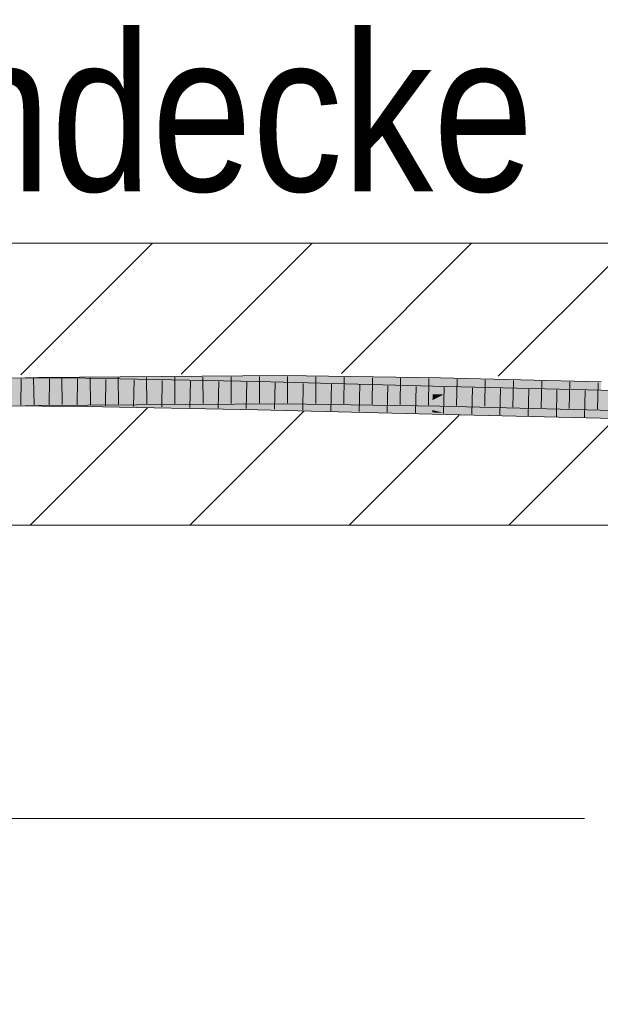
# Model space of a CAD drawing. Extents: x -620 to 3480, y 62 to 1112.
# Tile 181 of 256: x 237.69 to 242.84, y 734.49 to 743.21. Entities that reach past the tile are written whole.
import ezdxf
from ezdxf.lldxf.tags import DXFTag

# ---------------------------------------------------------------- set-up
doc = ezdxf.new("R2010")
doc.units = 0
doc.layers.get('0').update_dxf_attribs({"lineweight": 13})
for name, color, linetype, lineweight, true_color in [('E_Detail_Beschriftung', 7, 'Continuous', 13, 0x009900), ('E_Detail_Wandschraffur', 7, 'Continuous', 5, 0xc0c0c0), ('E_Leerrohr 25-A06GA2TQ8I', 7, 'Continuous', 9, 0xff8000), ('E_Leerrohr 25-Shading', 7, 'Continuous', 9, 0xff8000)]:
    doc.layers.add(name, color=color, linetype=linetype, lineweight=lineweight, true_color=true_color)
doc.layers.add('E_Detail_Linie_Text_Bem', color=7, linetype='Continuous', lineweight=13)
doc.styles.get("Standard").update_dxf_attribs({"font": 'ARIALN.TTF'})
tags = doc.linetypes.add('fein_strichliert', pattern=[4, 1, -2, 1]).pattern_tags.tags
tags[8:9] = [DXFTag(74, 4), DXFTag(75, 0), DXFTag(340, '0'), DXFTag(46, 0.0), DXFTag(50, 0.0), DXFTag(44, 0.0), DXFTag(45, 0.0)]
tags[6:7] = [DXFTag(74, 4), DXFTag(75, 0), DXFTag(340, '0'), DXFTag(46, 0.0), DXFTag(50, 0.0), DXFTag(44, 0.0), DXFTag(45, 0.0)]
tags[4:5] = [DXFTag(74, 4), DXFTag(75, 0), DXFTag(340, '0'), DXFTag(46, 0.0), DXFTag(50, 0.0), DXFTag(44, 0.0), DXFTag(45, 0.0)]

# ---------------------------------------------------------------- blocks, each defined once
blk = doc.blocks.new('Shading-A06GA2BB8I', base_point=(200.3502, 737.7149))
at = {"layer": 'E_Leerrohr 25-Shading', "color": 34, "true_color": 0xb05800}
for points in [[(236.326, 739.9654), (237.8549, 740.0054), (236.2376, 739.9997), (237.8543, 740.0421)], [(237.6756, 740.0007), (238.2703, 739.9983), (237.6752, 740.0374), (238.2707, 740.0349)], [(237.8549, 740.0054), (240.0297, 740.057), (237.8543, 740.0421)], [(240.0297, 740.057), (237.8549, 740.0054), (239.0917, 740.0204), (237.8887, 740.0057)], [(237.8887, 740.0057), (238.0693, 740.0069), (239.0917, 740.0204)], [(238.0693, 740.0069), (240.0297, 740.0204), (240.0297, 740.0329)], [(238.2707, 740.0349), (238.2703, 739.9983), (239.0924, 740.0191), (239.092, 740.0021)], [(239.092, 740.0021), (238.2703, 739.9983), (239.0914, 739.9825)], [(239.8038, 740.0054), (239.092, 740.0021), (239.803, 739.9694), (239.0914, 739.9825)], [(240.0297, 740.057), (239.0917, 740.0204), (240.0297, 740.0329)], [(239.092, 740.0021), (239.8038, 740.0054), (239.0924, 740.0191)], [(241.3507, 739.9285), (241.3516, 739.9651), (239.803, 739.9694), (239.8038, 740.0054)], [(241.4178, 740.0167), (241.4182, 740.0378), (240.0297, 740.0329), (240.0297, 740.057)], [(240.0297, 740.0329), (240.0297, 740.0323), (241.3534, 740.0174)], [(240.0297, 740.0323), (241.4178, 740.0167), (241.3534, 740.0174)], [(240.0297, 740.0323), (240.0297, 740.0204), (241.4178, 740.0167), (241.4175, 740.0013)], [(241.4175, 740.0013), (242.8427, 739.9651), (241.4178, 740.0167), (242.8431, 739.98)], [(242.8431, 739.98), (242.8437, 740.0016), (241.4178, 740.0167), (241.4182, 740.0378)], [(239.0914, 739.9825), (239.803, 739.9688), (239.803, 739.9694)], [(239.803, 739.9688), (241.3507, 739.9285), (239.803, 739.9694)], [(241.3507, 739.9285), (242.967, 739.9265), (241.3516, 739.9651)], [(242.967, 739.9265), (241.3507, 739.9285), (242.967, 739.9262), (241.5173, 739.9245)], [(241.5173, 739.9245), (242.9665, 739.9005), (242.967, 739.9262)], [(241.8302, 739.9194), (241.5173, 739.9245), (242.9663, 739.8899)], [(242.9665, 739.9005), (241.8302, 739.9194), (242.9663, 739.8899)], [(236.2376, 739.7496), (237.8584, 739.7921), (236.326, 739.7886), (237.8578, 739.8287)], [(237.6774, 739.824), (237.6778, 739.7874), (238.2682, 739.8178), (238.2678, 739.7849)], [(237.6774, 739.824), (237.858, 739.8221), (238.2682, 739.8215), (238.2682, 739.8195)], [(240.0295, 739.8349), (240.0295, 739.8436), (237.8578, 739.8287)], [(237.8584, 739.7921), (240.0294, 739.807), (237.8578, 739.8287), (240.0295, 739.8349)], [(237.858, 739.8221), (238.2682, 739.8178), (238.2682, 739.8195)], [(238.2682, 739.8178), (238.2678, 739.7849), (239.086, 739.7944), (239.0854, 739.7692)], [(238.2682, 739.8215), (238.2682, 739.8195), (239.0862, 739.8032), (239.0861, 739.7993)], [(239.7989, 739.7872), (239.799, 739.7921), (238.2682, 739.8215)], [(238.2682, 739.8195), (238.2682, 739.8178), (239.0861, 739.7993), (239.086, 739.7944)], [(240.0294, 739.807), (241.4133, 739.7879), (240.0295, 739.8349), (241.4137, 739.8044)], [(240.0295, 739.8349), (241.4137, 739.8044), (240.0295, 739.8436), (241.4139, 739.8186)], [(241.4139, 739.8186), (241.414, 739.8245), (240.0295, 739.8436)], [(241.4137, 739.8044), (242.8366, 739.7531), (241.4139, 739.8186), (242.8371, 739.7729)], [(241.4139, 739.8186), (242.8371, 739.7729), (241.414, 739.8245), (242.8375, 739.7849)], [(242.8375, 739.7849), (242.8376, 739.7883), (241.414, 739.8245)], [(239.0854, 739.7692), (239.7981, 739.7554), (239.086, 739.7944), (239.7986, 739.7739)], [(239.086, 739.7944), (239.7986, 739.7739), (239.0861, 739.7993), (239.7987, 739.7817)], [(239.0861, 739.7993), (239.7987, 739.7817), (239.0862, 739.8032), (239.7989, 739.7872)], [(239.7981, 739.7554), (241.3454, 739.7152), (239.7986, 739.7739), (241.3454, 739.717)], [(239.7986, 739.7739), (241.3454, 739.717), (239.7987, 739.7817), (241.3457, 739.7309)], [(239.7989, 739.7872), (239.7987, 739.7817), (240.2913, 739.7722)], [(240.2913, 739.7722), (239.7987, 739.7817), (241.3459, 739.7365), (240.0289, 739.7741)], [(239.799, 739.7921), (239.7989, 739.7872), (241.079, 739.757), (240.2913, 739.7722)], [(241.3463, 739.7518), (239.799, 739.7921), (241.079, 739.757)], [(240.0289, 739.7741), (241.3457, 739.7309), (241.3459, 739.7365)], [(240.2913, 739.7722), (241.3459, 739.7365), (241.346, 739.7399)], [(241.346, 739.7399), (241.3462, 739.7496), (240.2913, 739.7722), (241.079, 739.757)], [(241.3462, 739.7496), (241.3463, 739.7518), (241.079, 739.757)], [(241.3454, 739.717), (241.5174, 739.7111), (241.3457, 739.7309), (241.4469, 739.7278)], [(241.3457, 739.7309), (241.4469, 739.7278), (241.3459, 739.7365), (241.4183, 739.7347)], [(241.3459, 739.7365), (241.4183, 739.7347), (241.346, 739.7399), (241.4028, 739.7383)], [(241.346, 739.7399), (241.4028, 739.7383), (241.3462, 739.7496), (241.3564, 739.7494)], [(241.3564, 739.7494), (241.3463, 739.7518), (241.3462, 739.7496)], [(241.3463, 739.7518), (241.4674, 739.7466), (242.963, 739.7131), (242.9629, 739.7095)], [(241.4674, 739.7466), (241.3463, 739.7518), (241.3564, 739.7494)], [(241.4028, 739.7383), (242.1529, 739.7173), (241.3564, 739.7494), (241.4674, 739.7466)], [(241.4182, 739.7347), (242.1529, 739.7173), (241.4028, 739.7383)], [(241.4133, 739.7879), (242.8365, 739.7518), (241.4137, 739.8044), (242.8366, 739.7531)], [(242.9626, 739.6945), (242.9627, 739.6982), (241.4183, 739.7347), (241.4182, 739.7347)], [(241.4183, 739.7347), (241.4469, 739.7278), (242.9626, 739.6945), (242.9624, 739.6819)], [(241.4469, 739.7278), (241.5174, 739.7111), (242.9624, 739.6819), (242.9623, 739.6766)], [(241.4674, 739.7466), (242.1529, 739.7173), (242.9629, 739.7095), (242.9627, 739.6982)], [(241.3454, 739.7152), (241.5174, 739.7111), (241.3454, 739.717)]]:
    blk.add_solid(points, dxfattribs=at)
at = {"layer": 'E_Leerrohr 25-Shading', "color": 30, "true_color": 0xf57b00}
for points in [[(236.7003, 739.9691), (236.7004, 739.9163), (237.6756, 740.0007), (238.2703, 739.9983)], [(236.7004, 739.9163), (237.6765, 739.9124), (238.2703, 739.9983), (238.2693, 739.9189)], [(237.6764, 739.9124), (237.8564, 739.9171), (237.6755, 740.0007), (237.8549, 740.0054)], [(237.8549, 740.0054), (237.8564, 739.9171), (238.0693, 740.0069), (238.0685, 739.9205)], [(238.0693, 740.0069), (238.0685, 739.9205), (238.2812, 740.0084), (238.2803, 739.9241)], [(238.2693, 739.9189), (239.09, 739.9218), (238.2703, 739.9983), (239.0914, 739.9825)], [(238.2803, 739.9241), (240.0296, 739.953), (238.2812, 740.0084), (240.0297, 740.0204)], [(241.4167, 739.9616), (241.4175, 740.0013), (240.0296, 739.953), (240.0297, 740.0204)], [(242.8426, 739.9622), (242.8427, 739.9651), (241.4167, 739.9616), (241.4175, 740.0013)], [(236.326, 739.7886), (237.8578, 739.8287), (236.3626, 739.8779), (237.8564, 739.9171)], [(237.8566, 739.9143), (237.6765, 739.9124), (238.2693, 739.9149), (238.2693, 739.9099)], [(237.6774, 739.824), (238.2682, 739.8215), (237.6765, 739.9124), (238.2693, 739.9099)], [(240.0295, 739.8436), (240.0296, 739.932), (237.8578, 739.8287), (237.8564, 739.9171)], [(238.0685, 739.9205), (237.8564, 739.9171), (238.0684, 739.9185)], [(238.2693, 739.9189), (237.8566, 739.9143), (238.2693, 739.9149)], [(238.2803, 739.9241), (238.0685, 739.9205), (238.2802, 739.92), (238.0684, 739.9185)], [(239.799, 739.7921), (239.801, 739.8804), (238.2682, 739.8215), (238.2693, 739.9099)], [(239.09, 739.9218), (238.2693, 739.9189), (239.0897, 739.9099), (238.2693, 739.9149)], [(239.0896, 739.9099), (238.2693, 739.9149), (239.0894, 739.9003), (238.2693, 739.9099)], [(238.2693, 739.9099), (239.801, 739.8804), (239.8012, 739.892)], [(240.0296, 739.932), (240.0296, 739.953), (238.2802, 739.92), (238.2803, 739.9241)], [(239.8012, 739.892), (239.8015, 739.9054), (239.0894, 739.9003), (239.0896, 739.9099)], [(239.802, 739.9242), (239.09, 739.9218), (239.8015, 739.9054), (239.0897, 739.9099)], [(239.09, 739.9218), (239.802, 739.9242), (239.0914, 739.9825), (239.803, 739.9688)], [(240.4756, 739.8819), (240.0295, 739.9033), (239.8012, 739.892), (239.8015, 739.9054)], [(239.802, 739.9242), (239.8015, 739.9054), (241.3506, 739.9243), (241.3497, 739.8906)], [(241.3506, 739.9243), (241.3507, 739.9285), (239.802, 739.9242), (239.803, 739.9688)], [(241.414, 739.8245), (241.4158, 739.9129), (240.0295, 739.8436), (240.0296, 739.932)], [(241.3497, 739.8906), (240.0295, 739.9033), (241.3494, 739.877)], [(241.3494, 739.877), (240.0295, 739.9033), (241.3492, 739.8688), (240.4756, 739.8819)], [(240.0296, 739.953), (240.0296, 739.932), (241.4167, 739.9616), (241.4161, 739.9272)], [(240.0296, 739.932), (241.4158, 739.9129), (241.4161, 739.9272)], [(241.3506, 739.9243), (241.3497, 739.8906), (241.5173, 739.9245), (241.4478, 739.8898)], [(241.5173, 739.9245), (241.3507, 739.9285), (241.3506, 739.9243)], [(242.8376, 739.7883), (242.8401, 739.8767), (241.414, 739.8245), (241.4158, 739.9129)], [(242.8412, 739.914), (241.4161, 739.9272), (242.8403, 739.8849), (241.4158, 739.9129)], [(241.4158, 739.9129), (242.8401, 739.8767), (242.8403, 739.8849)], [(241.4167, 739.9616), (241.4161, 739.9272), (242.8426, 739.9622), (242.8412, 739.914)], [(241.5173, 739.9245), (241.4478, 739.8898), (242.9663, 739.8899), (242.9661, 739.8768)], [(241.3463, 739.7518), (241.3485, 739.8401), (239.799, 739.7921), (239.801, 739.8804)], [(239.801, 739.8804), (241.1413, 739.85), (239.8012, 739.892), (240.4756, 739.8819)], [(239.801, 739.8804), (241.3485, 739.8401), (241.1413, 739.85)], [(241.3492, 739.8688), (240.4756, 739.8819), (241.3486, 739.8453), (241.1413, 739.85)], [(241.1413, 739.85), (241.3485, 739.8401), (241.3486, 739.8453)], [(242.963, 739.7131), (242.9647, 739.8015), (241.3463, 739.7518), (241.3485, 739.8401)], [(241.3486, 739.8453), (241.3485, 739.8401), (241.3585, 739.8452)], [(241.3485, 739.8401), (241.6099, 739.8397), (241.3585, 739.8452)], [(242.9647, 739.8015), (242.9648, 739.8105), (241.3485, 739.8401), (241.6099, 739.8397)], [(241.4042, 739.868), (241.3492, 739.8688), (241.3585, 739.8452), (241.3486, 739.8453)], [(241.4195, 739.8757), (241.3494, 739.877), (241.4042, 739.868), (241.3492, 739.8688)], [(241.4478, 739.8898), (241.3497, 739.8906), (241.4195, 739.8757), (241.3494, 739.877)], [(241.6099, 739.8397), (241.4042, 739.868), (241.3585, 739.8452)], [(242.1551, 739.8575), (241.4195, 739.8756), (241.4042, 739.868)], [(241.6099, 739.8397), (242.9653, 739.8375), (241.4042, 739.868), (242.1551, 739.8575)], [(242.9661, 739.8768), (241.4478, 739.8898), (242.9655, 739.8465), (241.4195, 739.8757)], [(242.9655, 739.8465), (241.4195, 739.8757), (242.9653, 739.8375), (241.4195, 739.8756)], [(242.9648, 739.8105), (242.9653, 739.8375), (241.6099, 739.8397)]]:
    blk.add_solid(points, dxfattribs=at)
blk = doc.blocks.new('Referenz-A06GA2TW8I')
at = {"layer": 'E_Detail_Linie_Text_Bem', "linetype": 'Continuous', "ltscale": 0.13}
for p, q in [((218.4856, 741.2306), (278.4637, 741.2306)), ((278.4637, 738.7306), (230.4856, 738.7306))]:
    blk.add_line(p, q, dxfattribs=at)
at = {"layer": 'E_Detail_Linie_Text_Bem', "color": 0, "linetype": 'Continuous', "ltscale": 0.13}
blk.add_line((236.3626, 736.1323), (242.6961, 736.1323), dxfattribs=at)
at = {"layer": 'E_Detail_Wandschraffur', "linetype": 'fein_strichliert', "ltscale": 0.13}
for p, q in [((237.6994, 740.0628), (238.8672, 741.2306)), ((240.5417, 740.0767), (241.6957, 741.2306)), ((239.1957, 738.7306), (240.2075, 739.7424)), ((242.0241, 738.7306), (242.9713, 739.6778))]:
    blk.add_line(p, q, dxfattribs=at)
at = {"layer": 'E_Detail_Wandschraffur', "linetype": 'ByBlock', "ltscale": 0.13}
for p, q in [((239.1206, 740.0697), (240.2814, 741.2306)), ((241.9319, 740.0527), (243.1099, 741.2306)), ((237.7814, 738.7306), (238.8228, 739.772)), ((240.6099, 738.7306), (241.5861, 739.7068))]:
    blk.add_line(p, q, dxfattribs=at)
at = {"layer": 'E_Leerrohr 25-A06GA2TQ8I', "linetype": 'Continuous', "ltscale": 0.13}
for p, q in [((237.8543, 740.042), (235.7399, 739.9867)), ((238.2707, 740.0349), (236.7002, 740.0413)), ((237.7016, 740.0297), (237.7, 739.7947)), ((237.8123, 740.0334), (237.8162, 739.7985)), ((240.0297, 740.057), (237.8543, 740.042)), ((237.9518, 740.0287), (237.9497, 739.7937)), ((238.0625, 740.036), (238.0659, 739.801)), ((238.2021, 740.0277), (238.1995, 739.7927)), ((239.8038, 740.0054), (238.2707, 740.0349)), ((238.3127, 740.0377), (238.3157, 739.8027)), ((238.4522, 740.0239), (238.4492, 739.7889)), ((238.563, 740.0394), (238.5655, 739.8044)), ((238.7024, 740.0191), (238.6989, 739.7841)), ((238.8132, 740.0411), (238.8152, 739.8061)), ((238.9526, 740.0143), (238.9487, 739.7793)), ((239.0634, 740.0429), (239.065, 739.8079)), ((239.2027, 740.0095), (239.1984, 739.7745)), ((239.3136, 740.0446), (239.3147, 739.8096)), ((239.4529, 740.0046), (239.4482, 739.7697)), ((239.5639, 740.0463), (239.5645, 739.8113)), ((239.7031, 739.9998), (239.6979, 739.7649)), ((241.3516, 739.9651), (239.8038, 740.0054)), ((239.8141, 740.048), (239.8142, 739.813)), ((239.9531, 739.994), (239.9477, 739.759)), ((241.4182, 740.0379), (240.0297, 740.057)), ((240.0644, 740.049), (240.064, 739.814)), ((240.2031, 739.9875), (240.1976, 739.7525)), ((240.3147, 740.0456), (240.3136, 739.8106)), ((240.5651, 740.0421), (240.5631, 739.8071)), ((240.8155, 740.0387), (240.8127, 739.8037)), ((241.0658, 740.0352), (241.0623, 739.8002)), ((241.3162, 740.0318), (241.3119, 739.7968)), ((242.8437, 740.0017), (241.4182, 740.0379)), ((241.5664, 740.0266), (241.5616, 739.7916)), ((241.8165, 740.0202), (241.8113, 739.7853)), ((242.0666, 740.0139), (242.061, 739.779)), ((242.3167, 740.0075), (242.3108, 739.7726)), ((242.5668, 740.0012), (242.5605, 739.7663)), ((242.8169, 739.9948), (242.8102, 739.7599)), ((240.453, 739.981), (240.4475, 739.746)), ((240.703, 739.9745), (240.6974, 739.7395)), ((240.9529, 739.968), (240.9472, 739.733)), ((241.2029, 739.9615), (241.1971, 739.7265)), ((242.967, 739.9265), (241.3516, 739.9651)), ((241.4528, 739.9552), (241.447, 739.7203)), ((241.7026, 739.9492), (241.6971, 739.7143)), ((241.9524, 739.9432), (241.9471, 739.7083)), ((242.2023, 739.9373), (242.1972, 739.7023)), ((242.4521, 739.9313), (242.4472, 739.6964)), ((242.7019, 739.9253), (242.6972, 739.6904)), ((237.8584, 739.7921), (235.7473, 739.7368)), ((238.2678, 739.7849), (236.7007, 739.7913)), ((240.0295, 739.807), (237.8584, 739.7921)), ((239.7981, 739.7554), (238.2678, 739.7849)), ((241.3454, 739.7152), (239.7981, 739.7554)), ((241.4133, 739.7879), (240.0295, 739.807)), ((242.8365, 739.7518), (241.4133, 739.7879)), ((244.2798, 739.7056), (242.8365, 739.7518)), ((242.9623, 739.6766), (241.3454, 739.7152))]:
    blk.add_line(p, q, dxfattribs=at)
at = {"layer": 'E_Detail_Beschriftung', "linetype": 'Continuous', "ltscale": 0.13, "char_height": 1.4, "attachment_point": 1}
for s, insert in [('{\\fArial Narrow;Rohdecke}', (235.025, 743.0914)), ('{\\fArial Narrow;Stahlbeton}', (229.5009, 735.9103))]:
    blk.add_mtext(s, dxfattribs=dict(at, insert=insert))

msp = doc.modelspace()

# ---------------------------------------------------------------- block references
at = {"color": 8, "lineweight": 25, "ltscale": 0.25, "true_color": 0x808080}
msp.add_blockref('Referenz-A06GA2TW8I', (0, 0), dxfattribs=at)
msp.add_blockref('Shading-A06GA2BB8I', (200.3502, 737.7149))

doc.saveas('drawing.dxf')
